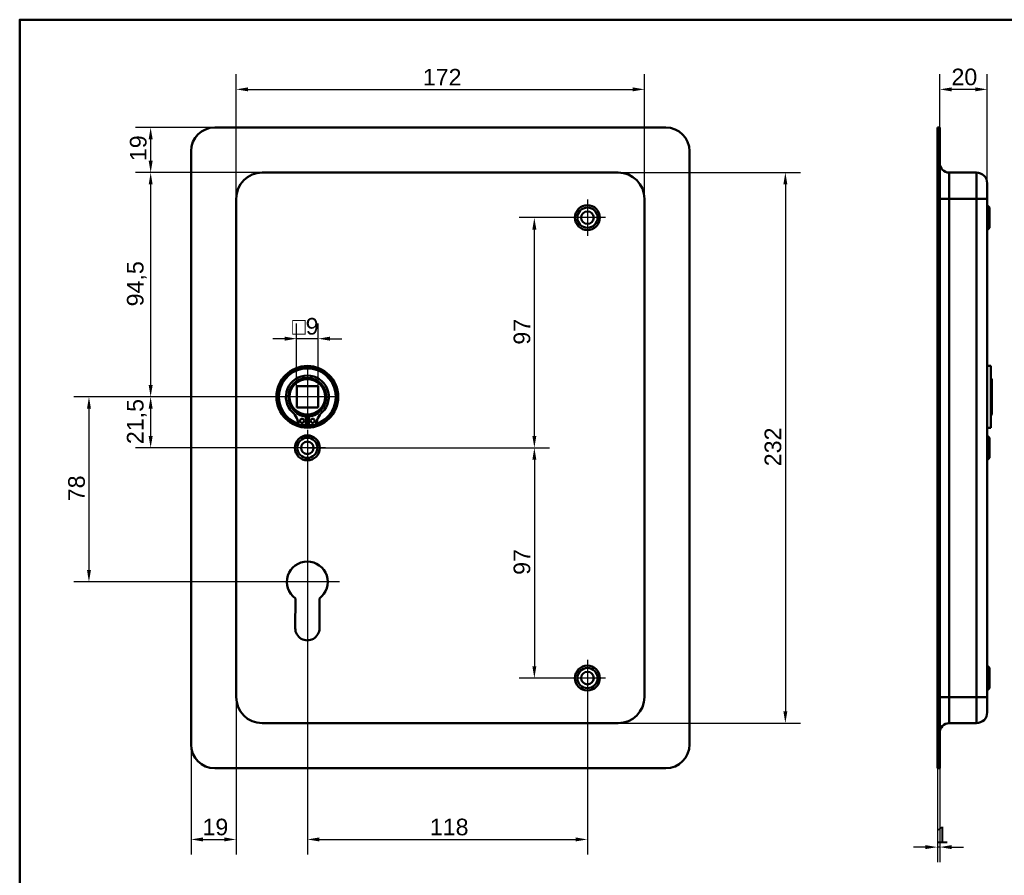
# Model space of a CAD drawing. Header units: millimetres. Extents: x 20 to 833, y 20 to 574.
# Tile 2 of 3: x 20 to 435, y 213 to 574. Entities that reach past the tile are written whole.
import ezdxf

# ---------------------------------------------------------------- set-up
doc = ezdxf.new("R2010")
doc.units = ezdxf.units.MM
doc.header["$LTSCALE"] = 2
for name, color, linetype, lineweight in [('Bemaßungen(DIN)', 7, 'Continuous', 25), ('Mittelpunktmarkierung(DIN)', 7, 'Continuous', 25), ('Sichtbare Kanten(DIN)', 7, 'Continuous', 50), ('Sichtbare tangentiale Kanten(DIN)', 7, 'Continuous', 50), ('Skizziergeometrie(DIN)', 7, 'Continuous', 50)]:
    doc.layers.add(name, color=color, linetype=linetype, lineweight=lineweight)
doc.styles.add('STANDARD-DIN~0', font='arial.ttf')
doc.dimstyles.new('CAD-LAN', dxfattribs={"dimscale": 2, "dimtxt": 3.5, "dimasz": 2.5, "dimexe": 3.175, "dimexo": 0, "dimgap": 0.8, "dimtad": 1, "dimrnd": 1e-08, "dimtxsty": 'STANDARD-DIN~0', "dimcen": 0.09, "dimdle": 10, "dimclrd": 250, "dimclre": 250, "dimclrt": 250, "dimadec": 0, "dimazin": 2, "dimtfac": 1, "dimtmove": 0, "dimatfit": 3, "dimfxl": 1, "dimtolj": 1, "dimtzin": 0, "dimlwd": 25, "dimlwe": 25, "dimarcsym": 0})

# ---------------------------------------------------------------- blocks, each defined once
blk = doc.blocks.new('Ränder Standardrahmen')
at = {"layer": 'Skizziergeometrie(DIN)', "flags": 128}
blk.add_lwpolyline([(10, 10), (10, 287), (410, 287), (410, 10), (10, 10)], dxfattribs=at)
blk = doc.blocks.new('*D8')
at = {"layer": 'Bemaßungen(DIN)', "color": 250, "linetype": 'Continuous', "lineweight": 25, "true_color": 0x3f3f3f, "transparency": 16777216}
for p, q in [((122.18, 509.58), (68.82, 509.58)), ((75.17, 504.58), (75.17, 420.08)), ((141.18, 415.08), (68.82, 415.08))]:
    blk.add_line(p, q, dxfattribs=at)
at = {"layer": 'Bemaßungen(DIN)', "color": 250, "linetype": 'Continuous', "true_color": 0x3f3f3f, "transparency": 16777216}
for points in [[(74.34, 504.58), (76.01, 504.58), (75.17, 509.58)], [(74.34, 420.08), (76.01, 420.08), (75.17, 415.08)]]:
    blk.add_solid(points, dxfattribs=at)
at = {"layer": 'Defpoints', "color": 0, "linetype": 'Continuous', "transparency": 16777216}
for p in [(122.18, 509.58), (75.17, 415.08), (141.18, 415.08)]:
    blk.add_point(p, dxfattribs=at)
at = {"layer": 'Bemaßungen(DIN)', "color": 250, "linetype": 'Continuous', "lineweight": 25, "true_color": 0x3f3f3f, "transparency": 16777216, "insert": (65.16, 453.21), "char_height": 7, "attachment_point": 1, "rotation": 90, "style": 'STANDARD-DIN~0'}
blk.add_mtext('\\A1;94,5', dxfattribs=at)
blk = doc.blocks.new('*D9')
at = {"layer": 'Bemaßungen(DIN)', "color": 250, "linetype": 'Continuous', "lineweight": 25, "true_color": 0x3f3f3f, "transparency": 16777216}
for p, q in [((141.18, 415.08), (68.82, 415.08)), ((75.17, 410.08), (75.17, 398.58)), ((141.18, 393.58), (68.82, 393.58))]:
    blk.add_line(p, q, dxfattribs=at)
at = {"layer": 'Bemaßungen(DIN)', "color": 250, "linetype": 'Continuous', "true_color": 0x3f3f3f, "transparency": 16777216}
for points in [[(74.34, 410.08), (76.01, 410.08), (75.17, 415.08)], [(74.34, 398.58), (76.01, 398.58), (75.17, 393.58)]]:
    blk.add_solid(points, dxfattribs=at)
at = {"layer": 'Defpoints', "color": 0, "linetype": 'Continuous', "transparency": 16777216}
for p in [(141.18, 415.08), (75.17, 393.58), (141.18, 393.58)]:
    blk.add_point(p, dxfattribs=at)
at = {"layer": 'Bemaßungen(DIN)', "color": 250, "linetype": 'Continuous', "lineweight": 25, "true_color": 0x3f3f3f, "transparency": 16777216, "insert": (65.16, 395.15), "char_height": 7, "attachment_point": 1, "rotation": 90, "style": 'STANDARD-DIN~0'}
blk.add_mtext('\\A1;21,5', dxfattribs=at)
blk = doc.blocks.new('*D10')
at = {"layer": 'Bemaßungen(DIN)', "color": 250, "linetype": 'Continuous', "lineweight": 25, "true_color": 0x3f3f3f, "transparency": 16777216}
for p, q in [((141.18, 415.08), (42.83, 415.08)), ((49.18, 410.08), (49.18, 342.08)), ((141.18, 337.08), (42.83, 337.08))]:
    blk.add_line(p, q, dxfattribs=at)
at = {"layer": 'Bemaßungen(DIN)', "color": 250, "linetype": 'Continuous', "true_color": 0x3f3f3f, "transparency": 16777216}
for points in [[(48.35, 410.08), (50.01, 410.08), (49.18, 415.08)], [(48.35, 342.08), (50.01, 342.08), (49.18, 337.08)]]:
    blk.add_solid(points, dxfattribs=at)
at = {"layer": 'Defpoints', "color": 0, "linetype": 'Continuous', "transparency": 16777216}
for p in [(141.18, 415.08), (49.18, 337.08), (141.18, 337.08)]:
    blk.add_point(p, dxfattribs=at)
at = {"layer": 'Bemaßungen(DIN)', "color": 250, "linetype": 'Continuous', "lineweight": 25, "true_color": 0x3f3f3f, "transparency": 16777216, "insert": (40.43, 371.09), "char_height": 7, "attachment_point": 1, "rotation": 90, "style": 'STANDARD-DIN~0'}
blk.add_mtext('\\A1;78', dxfattribs=at)
blk = doc.blocks.new('*D11')
at = {"layer": 'Bemaßungen(DIN)', "color": 250, "linetype": 'Continuous', "lineweight": 25, "true_color": 0x3f3f3f, "transparency": 16777216}
for p, q in [((111.18, 498.58), (111.18, 550.99)), ((283.18, 498.58), (283.18, 550.99)), ((116.18, 544.64), (278.18, 544.64))]:
    blk.add_line(p, q, dxfattribs=at)
at = {"layer": 'Bemaßungen(DIN)', "color": 250, "linetype": 'Continuous', "true_color": 0x3f3f3f, "transparency": 16777216}
for points in [[(116.18, 545.47), (116.18, 543.8), (111.18, 544.64)], [(278.18, 545.47), (278.18, 543.8), (283.18, 544.64)]]:
    blk.add_solid(points, dxfattribs=at)
at = {"layer": 'Defpoints', "color": 0, "linetype": 'Continuous', "transparency": 16777216}
for p in [(283.18, 544.64), (111.18, 498.58), (283.18, 498.58)]:
    blk.add_point(p, dxfattribs=at)
at = {"layer": 'Bemaßungen(DIN)', "color": 250, "linetype": 'Continuous', "lineweight": 25, "true_color": 0x3f3f3f, "transparency": 16777216, "insert": (189.81, 553.27), "char_height": 7, "attachment_point": 1, "style": 'STANDARD-DIN~0'}
blk.add_mtext('\\A1;172', dxfattribs=at)
blk = doc.blocks.new('*D12')
at = {"layer": 'Bemaßungen(DIN)', "color": 250, "linetype": 'Continuous', "lineweight": 25, "true_color": 0x3f3f3f, "transparency": 16777216}
for p, q in [((272.18, 509.58), (348.9, 509.58)), ((342.55, 504.58), (342.55, 282.58)), ((272.18, 277.58), (348.9, 277.58))]:
    blk.add_line(p, q, dxfattribs=at)
at = {"layer": 'Bemaßungen(DIN)', "color": 250, "linetype": 'Continuous', "true_color": 0x3f3f3f, "transparency": 16777216}
for points in [[(341.72, 504.58), (343.38, 504.58), (342.55, 509.58)], [(341.72, 282.58), (343.38, 282.58), (342.55, 277.58)]]:
    blk.add_solid(points, dxfattribs=at)
at = {"layer": 'Defpoints', "color": 0, "linetype": 'Continuous', "transparency": 16777216}
for p in [(272.18, 509.58), (272.18, 277.58), (342.55, 277.58)]:
    blk.add_point(p, dxfattribs=at)
at = {"layer": 'Bemaßungen(DIN)', "color": 250, "linetype": 'Continuous', "lineweight": 25, "true_color": 0x3f3f3f, "transparency": 16777216, "insert": (333.8, 385.83), "char_height": 7, "attachment_point": 1, "rotation": 90, "style": 'STANDARD-DIN~0'}
blk.add_mtext('\\A1;232', dxfattribs=at)
blk = doc.blocks.new('*D13')
at = {"layer": 'Bemaßungen(DIN)', "color": 250, "linetype": 'Continuous', "lineweight": 25, "true_color": 0x3f3f3f, "transparency": 16777216}
for p, q in [((251.53, 490.58), (230.46, 490.58)), ((236.81, 398.58), (236.81, 485.58)), ((141.18, 393.58), (243.16, 393.58))]:
    blk.add_line(p, q, dxfattribs=at)
at = {"layer": 'Bemaßungen(DIN)', "color": 250, "linetype": 'Continuous', "true_color": 0x3f3f3f, "transparency": 16777216}
for points in [[(235.98, 485.58), (237.65, 485.58), (236.81, 490.58)], [(235.98, 398.58), (237.65, 398.58), (236.81, 393.58)]]:
    blk.add_solid(points, dxfattribs=at)
at = {"layer": 'Defpoints', "color": 0, "linetype": 'Continuous', "transparency": 16777216}
for p in [(236.81, 490.58), (251.53, 490.58), (141.18, 393.58)]:
    blk.add_point(p, dxfattribs=at)
at = {"layer": 'Bemaßungen(DIN)', "color": 250, "linetype": 'Continuous', "lineweight": 25, "true_color": 0x3f3f3f, "transparency": 16777216, "insert": (228.07, 437.07), "char_height": 7, "attachment_point": 1, "rotation": 90, "style": 'STANDARD-DIN~0'}
blk.add_mtext('\\A1;97', dxfattribs=at)
blk = doc.blocks.new('*D14')
at = {"layer": 'Bemaßungen(DIN)', "color": 250, "linetype": 'Continuous', "lineweight": 25, "true_color": 0x3f3f3f, "transparency": 16777216}
for p, q in [((141.18, 393.58), (243.16, 393.58)), ((236.81, 388.58), (236.81, 301.58)), ((251.53, 296.58), (230.46, 296.58))]:
    blk.add_line(p, q, dxfattribs=at)
at = {"layer": 'Bemaßungen(DIN)', "color": 250, "linetype": 'Continuous', "true_color": 0x3f3f3f, "transparency": 16777216}
for points in [[(235.98, 388.58), (237.65, 388.58), (236.81, 393.58)], [(235.98, 301.58), (237.65, 301.58), (236.81, 296.58)]]:
    blk.add_solid(points, dxfattribs=at)
at = {"layer": 'Defpoints', "color": 0, "linetype": 'Continuous', "transparency": 16777216}
for p in [(141.18, 393.58), (236.81, 296.58), (251.53, 296.58)]:
    blk.add_point(p, dxfattribs=at)
at = {"layer": 'Bemaßungen(DIN)', "color": 250, "linetype": 'Continuous', "lineweight": 25, "true_color": 0x3f3f3f, "transparency": 16777216, "insert": (228.07, 340.07), "char_height": 7, "attachment_point": 1, "rotation": 90, "style": 'STANDARD-DIN~0'}
blk.add_mtext('\\A1;97', dxfattribs=at)
blk = doc.blocks.new('*D15')
at = {"layer": 'Bemaßungen(DIN)', "color": 250, "linetype": 'Continuous', "lineweight": 25, "true_color": 0x3f3f3f, "transparency": 16777216}
for p, q in [((141.18, 385.93), (141.18, 222.23)), ((259.18, 288.93), (259.18, 222.23)), ((146.18, 228.58), (254.18, 228.58))]:
    blk.add_line(p, q, dxfattribs=at)
at = {"layer": 'Bemaßungen(DIN)', "color": 250, "linetype": 'Continuous', "true_color": 0x3f3f3f, "transparency": 16777216}
for points in [[(146.18, 229.42), (146.18, 227.75), (141.18, 228.58)], [(254.18, 229.42), (254.18, 227.75), (259.18, 228.58)]]:
    blk.add_solid(points, dxfattribs=at)
at = {"layer": 'Defpoints', "color": 0, "linetype": 'Continuous', "transparency": 16777216}
for p in [(141.18, 385.93), (259.18, 288.93), (259.18, 228.58)]:
    blk.add_point(p, dxfattribs=at)
at = {"layer": 'Bemaßungen(DIN)', "color": 250, "linetype": 'Continuous', "lineweight": 25, "true_color": 0x3f3f3f, "transparency": 16777216, "insert": (192.77, 237.33), "char_height": 7, "attachment_point": 1, "style": 'STANDARD-DIN~0'}
blk.add_mtext('\\A1;118', dxfattribs=at)
blk = doc.blocks.new('*D16')
at = {"layer": 'Bemaßungen(DIN)', "color": 250, "linetype": 'Continuous', "lineweight": 25, "true_color": 0x3f3f3f, "transparency": 16777216}
for p, q in [((111.18, 288.58), (111.18, 222.23)), ((92.18, 268.58), (92.18, 222.23)), ((97.18, 228.58), (106.18, 228.58))]:
    blk.add_line(p, q, dxfattribs=at)
at = {"layer": 'Bemaßungen(DIN)', "color": 250, "linetype": 'Continuous', "true_color": 0x3f3f3f, "transparency": 16777216}
for points in [[(97.18, 229.42), (97.18, 227.75), (92.18, 228.58)], [(106.18, 229.42), (106.18, 227.75), (111.18, 228.58)]]:
    blk.add_solid(points, dxfattribs=at)
at = {"layer": 'Defpoints', "color": 0, "linetype": 'Continuous', "transparency": 16777216}
for p in [(111.18, 288.58), (92.18, 268.58), (111.18, 228.58)]:
    blk.add_point(p, dxfattribs=at)
at = {"layer": 'Bemaßungen(DIN)', "color": 250, "linetype": 'Continuous', "lineweight": 25, "true_color": 0x3f3f3f, "transparency": 16777216, "insert": (96.99, 237.33), "char_height": 7, "attachment_point": 1, "style": 'STANDARD-DIN~0'}
blk.add_mtext('\\A1;19', dxfattribs=at)
blk = doc.blocks.new('*D17')
at = {"layer": 'Bemaßungen(DIN)', "color": 250, "linetype": 'Continuous', "lineweight": 25, "true_color": 0x3f3f3f, "transparency": 16777216}
for p, q in [((102.18, 528.58), (68.82, 528.58)), ((75.17, 523.58), (75.17, 514.58)), ((122.18, 509.58), (68.82, 509.58))]:
    blk.add_line(p, q, dxfattribs=at)
at = {"layer": 'Bemaßungen(DIN)', "color": 250, "linetype": 'Continuous', "true_color": 0x3f3f3f, "transparency": 16777216}
for points in [[(74.34, 523.58), (76.01, 523.58), (75.17, 528.58)], [(74.34, 514.58), (76.01, 514.58), (75.17, 509.58)]]:
    blk.add_solid(points, dxfattribs=at)
at = {"layer": 'Defpoints', "color": 0, "linetype": 'Continuous', "transparency": 16777216}
for p in [(102.18, 528.58), (75.17, 509.58), (122.18, 509.58)]:
    blk.add_point(p, dxfattribs=at)
at = {"layer": 'Bemaßungen(DIN)', "color": 250, "linetype": 'Continuous', "lineweight": 25, "true_color": 0x3f3f3f, "transparency": 16777216, "insert": (66.42, 514.39), "char_height": 7, "attachment_point": 1, "rotation": 90, "style": 'STANDARD-DIN~0'}
blk.add_mtext('\\A1;19', dxfattribs=at)
blk = doc.blocks.new('*D18')
at = {"layer": 'Bemaßungen(DIN)', "color": 250, "linetype": 'Continuous', "lineweight": 25, "true_color": 0x3f3f3f, "transparency": 16777216}
for p, q in [((136.68, 419.58), (136.68, 445.93)), ((145.68, 419.58), (145.68, 445.93)), ((131.68, 439.58), (126.68, 439.58)), ((145.68, 439.58), (136.68, 439.58)), ((150.68, 439.58), (155.68, 439.58))]:
    blk.add_line(p, q, dxfattribs=at)
at = {"layer": 'Bemaßungen(DIN)', "color": 250, "linetype": 'Continuous', "true_color": 0x3f3f3f, "transparency": 16777216}
for points in [[(131.68, 440.42), (131.68, 438.75), (136.68, 439.58)], [(150.68, 440.42), (150.68, 438.75), (145.68, 439.58)]]:
    blk.add_solid(points, dxfattribs=at)
at = {"layer": 'Defpoints', "color": 0, "linetype": 'Continuous', "transparency": 16777216}
for p in [(136.68, 439.58), (136.68, 419.58), (145.68, 419.58)]:
    blk.add_point(p, dxfattribs=at)
at = {"layer": 'Bemaßungen(DIN)', "color": 250, "linetype": 'Continuous', "lineweight": 25, "true_color": 0x3f3f3f, "transparency": 16777216, "insert": (134.81, 448.33), "char_height": 7, "attachment_point": 1, "style": 'STANDARD-DIN~0'}
blk.add_mtext('\\A1;\\fAIGDT|b0|i0;\\H7.0000;o\\fArial|b0|i0;\\H7.0000;9', dxfattribs=at)
blk = doc.blocks.new('*D19')
at = {"layer": 'Bemaßungen(DIN)', "color": 250, "linetype": 'Continuous', "lineweight": 25, "true_color": 0x3f3f3f, "transparency": 16777216}
for p, q in [((407.58, 528.58), (407.58, 550.99)), ((427.58, 505.08), (427.58, 550.99)), ((422.58, 544.64), (412.58, 544.64))]:
    blk.add_line(p, q, dxfattribs=at)
at = {"layer": 'Bemaßungen(DIN)', "color": 250, "linetype": 'Continuous', "true_color": 0x3f3f3f, "transparency": 16777216}
for points in [[(412.58, 545.47), (412.58, 543.8), (407.58, 544.64)], [(422.58, 545.47), (422.58, 543.8), (427.58, 544.64)]]:
    blk.add_solid(points, dxfattribs=at)
at = {"layer": 'Defpoints', "color": 0, "linetype": 'Continuous', "transparency": 16777216}
for p in [(407.58, 544.64), (407.58, 528.58), (427.58, 505.08)]:
    blk.add_point(p, dxfattribs=at)
at = {"layer": 'Bemaßungen(DIN)', "color": 250, "linetype": 'Continuous', "lineweight": 25, "true_color": 0x3f3f3f, "transparency": 16777216, "insert": (412.52, 553.39), "char_height": 7, "attachment_point": 1, "style": 'STANDARD-DIN~0'}
blk.add_mtext('\\A1;20', dxfattribs=at)
blk = doc.blocks.new('*D20')
at = {"layer": 'Bemaßungen(DIN)', "color": 250, "linetype": 'Continuous', "lineweight": 25, "true_color": 0x3f3f3f, "transparency": 16777216}
for p, q in [((406.58, 258.58), (406.58, 219.01)), ((407.58, 258.58), (407.58, 219.01)), ((401.58, 225.36), (396.58, 225.36)), ((407.58, 225.36), (406.58, 225.36)), ((412.58, 225.36), (417.58, 225.36))]:
    blk.add_line(p, q, dxfattribs=at)
at = {"layer": 'Bemaßungen(DIN)', "color": 250, "linetype": 'Continuous', "true_color": 0x3f3f3f, "transparency": 16777216}
for points in [[(401.58, 226.19), (401.58, 224.52), (406.58, 225.36)], [(412.58, 226.19), (412.58, 224.52), (407.58, 225.36)]]:
    blk.add_solid(points, dxfattribs=at)
at = {"layer": 'Defpoints', "color": 0, "linetype": 'Continuous', "transparency": 16777216}
for p in [(406.58, 258.58), (407.58, 258.58), (406.58, 225.36)]:
    blk.add_point(p, dxfattribs=at)
at = {"layer": 'Bemaßungen(DIN)', "color": 250, "linetype": 'Continuous', "lineweight": 25, "true_color": 0x3f3f3f, "transparency": 16777216, "insert": (405.79, 233.99), "char_height": 7, "attachment_point": 1, "style": 'STANDARD-DIN~0'}
blk.add_mtext('\\A1;1', dxfattribs=at)

msp = doc.modelspace()

# ---------------------------------------------------------------- linework, layer by layer
at = {"layer": 'Mittelpunktmarkierung(DIN)', "linetype": 'Continuous'}
for p, q in [((259.182, 498.232), (259.182, 482.932)), ((266.832, 490.582), (251.532, 490.582)), ((141.182, 427.582), (141.182, 402.582)), ((153.682, 415.082), (128.682, 415.082)), ((141.182, 401.232), (141.182, 385.932)), ((148.832, 393.582), (133.532, 393.582)), ((141.182, 350.682), (141.182, 327.082)), ((154.782, 337.082), (127.582, 337.082)), ((259.182, 304.232), (259.182, 288.932)), ((266.832, 296.582), (251.532, 296.582))]:
    msp.add_line(p, q, dxfattribs=at)
at = {"layer": 'Sichtbare Kanten(DIN)'}
for p, q in [((102.182, 528.582), (292.182, 528.582)), ((406.577, 518.582), (406.577, 528.582)), ((407.577, 528.582), (406.577, 528.582)), ((407.577, 528.582), (407.577, 518.582)), ((92.182, 268.582), (92.182, 518.582)), ((302.182, 518.582), (302.182, 268.582)), ((406.577, 268.582), (406.577, 518.582)), ((407.577, 268.582), (407.577, 518.582)), ((272.182, 509.582), (122.182, 509.582)), ((411.577, 509.582), (423.077, 509.582)), ((427.577, 505.082), (427.577, 498.582)), ((111.182, 498.582), (111.182, 288.582)), ((283.182, 288.582), (283.182, 498.582)), ((427.577, 288.582), (427.577, 498.582)), ((428.577, 494.832), (427.577, 495.832)), ((428.577, 494.832), (428.577, 486.332)), ((428.577, 486.332), (427.577, 485.332)), ((429.077, 428.082), (427.577, 428.082)), ((429.077, 402.082), (429.077, 428.082)), ((136.682, 419.582), (136.682, 410.582)), ((145.682, 419.582), (136.682, 419.582)), ((145.682, 410.582), (145.682, 419.582)), ((429.577, 422.582), (429.077, 423.082)), ((429.577, 422.582), (429.577, 407.582)), ((136.682, 410.582), (145.682, 410.582)), ((140.565, 406.824), (140.565, 403.124)), ((141.798, 403.124), (141.798, 406.824)), ((429.577, 407.582), (429.077, 407.082)), ((140.565, 403.124), (137.541, 403.124)), ((144.822, 403.124), (141.798, 403.124)), ((429.077, 402.082), (427.577, 402.082)), ((428.577, 397.832), (427.577, 398.832)), ((428.577, 397.832), (428.577, 389.332)), ((428.577, 389.332), (427.577, 388.332)), ((136.082, 317.577), (136.124, 330.126)), ((146.262, 330.143), (146.282, 317.568)), ((428.577, 300.832), (427.577, 301.832)), ((428.577, 300.832), (428.577, 292.332)), ((428.577, 292.332), (427.577, 291.332)), ((427.577, 288.582), (427.577, 282.082)), ((122.182, 277.582), (272.182, 277.582)), ((411.577, 277.582), (423.077, 277.582)), ((406.577, 258.582), (406.577, 268.582)), ((407.577, 268.582), (407.577, 258.582)), ((292.182, 258.582), (102.182, 258.582)), ((406.577, 258.582), (407.577, 258.582))]:
    msp.add_line(p, q, dxfattribs=at)
for centre, radius in [((259.182, 490.582), 5.25), ((259.182, 490.582), 4.25), ((259.182, 490.582), 2.65), ((141.182, 415.082), 13), ((141.182, 415.082), 12.5), ((141.182, 415.082), 8), ((141.182, 415.082), 7.5), ((138.95, 404.974), 0.85), ((143.413, 404.974), 0.85), ((141.182, 393.582), 5.25), ((141.182, 393.582), 4.25), ((141.182, 393.582), 2.65), ((259.182, 296.582), 5.25), ((259.182, 296.582), 4.25), ((259.182, 296.582), 2.65)]:
    msp.add_circle(centre, radius, dxfattribs=at)
for centre, radius, start, end in [((102.182, 518.582), 10, 90, 180), ((292.182, 518.582), 10, 0, 90), ((411.577, 513.582), 4, 180, 270), ((122.182, 498.582), 11, 90, 180), ((272.182, 498.582), 11, 0, 90), ((423.077, 505.082), 4.5, 0, 90), ((141.182, 415.082), 12, 288.17213, 251.82787), ((141.182, 415.082), 9.017, 314.1409, 225.8591), ((128.859, 402.384), 8.678, 4.96705, 45.8591), ((141.182, 414.349), 7.55, 215.6871, 265.31499), ((141.182, 415.082), 8.2, 243.63056, 296.36944), ((141.182, 414.349), 7.55, 274.68501, 324.3129), ((153.505, 402.384), 8.678, 134.1409, 175.03295), ((141.182, 415.082), 12, 265.21102, 274.78898), ((141.182, 415.082), 9, 266.0711, 273.9289), ((141.182, 337.082), 8.6, 306.20625, 233.98041), ((141.182, 317.559), 5.1, 179.80533, 0.09125), ((122.182, 288.582), 11, 180, 270), ((272.182, 288.582), 11, 270, 0), ((423.077, 282.082), 4.5, 270, 0), ((411.577, 273.582), 4, 90, 180), ((102.182, 268.582), 10, 180, 270), ((292.182, 268.582), 10, 270, 0)]:
    msp.add_arc(centre, radius, start, end, dxfattribs=at)
at = {"layer": 'Sichtbare tangentiale Kanten(DIN)'}
for p, q in [((406.577, 518.582), (407.577, 518.582)), ((411.577, 509.582), (411.577, 498.582)), ((423.077, 498.582), (423.077, 509.582)), ((411.577, 498.582), (407.577, 498.582)), ((411.577, 288.582), (411.577, 498.582)), ((411.577, 498.582), (423.077, 498.582)), ((423.077, 498.582), (423.077, 288.582)), ((423.077, 498.582), (427.577, 498.582)), ((411.577, 288.582), (407.577, 288.582)), ((411.577, 288.582), (411.577, 277.582)), ((411.577, 288.582), (423.077, 288.582)), ((423.077, 277.582), (423.077, 288.582)), ((423.077, 288.582), (427.577, 288.582)), ((407.577, 268.582), (406.577, 268.582))]:
    msp.add_line(p, q, dxfattribs=at)

# ---------------------------------------------------------------- block references
at = {"xscale": 2, "yscale": 2, "zscale": 2}
msp.add_blockref('Ränder Standardrahmen', (0, 0), dxfattribs=at)

# ---------------------------------------------------------------- dimensions: what is measured, and where the dimension line sits
at = {"layer": 'Bemaßungen(DIN)', "color": 250, "linetype": 'Continuous', "lineweight": 25, "true_color": 0x3f3f3f}
for base, p1, p2, angle, override, picture, middle in [((283.182, 544.638), (111.182, 498.582), (283.182, 498.582), 180, {"dimgap": 0.8, "dimdec": 2, "dimtol": 0, "dimlim": 0, "dimtp": 0, "dimtm": 0, "dimtdec": 2, "dimtofl": 0, "dimatfit": 1}, '*D11', (197.182, 544.638)), ((75.172, 509.582), (102.182, 528.582), (122.182, 509.582), 270, {"dimgap": 0.8, "dimdec": 2, "dimtol": 0, "dimlim": 0, "dimtp": 0, "dimtm": 0, "dimtdec": 2, "dimtofl": 0, "dimatfit": 1}, '*D17', (75.172, 519.082)), ((75.172, 415.082), (122.182, 509.582), (141.182, 415.082), 90, {"dimgap": 0.8, "dimdec": 2, "dimtol": 0, "dimlim": 0, "dimtp": 0, "dimtm": 0, "dimtdec": 2, "dimtofl": 0, "dimatfit": 1}, '*D8', (75.172, 462.332)), ((342.55, 277.582), (272.182, 509.582), (272.182, 277.582), 90, {"dimgap": 0.8, "dimdec": 2, "dimtol": 0, "dimlim": 0, "dimtp": 0, "dimtm": 0, "dimtdec": 2, "dimtofl": 0, "dimatfit": 1}, '*D12', (342.55, 393.582)), ((236.814, 490.582), (141.182, 393.582), (251.532, 490.582), 90, {"dimgap": 0.8, "dimdec": 2, "dimtol": 0, "dimlim": 0, "dimtp": 0, "dimtm": 0, "dimtdec": 2, "dimtofl": 0, "dimatfit": 1}, '*D13', (236.814, 442.082)), ((49.182, 337.082), (141.182, 415.082), (141.182, 337.082), 90, {"dimgap": 0.8, "dimdec": 2, "dimtol": 0, "dimlim": 0, "dimtp": 0, "dimtm": 0, "dimtdec": 2, "dimtofl": 0, "dimatfit": 1}, '*D10', (49.182, 376.082)), ((75.172, 393.582), (141.182, 415.082), (141.182, 393.582), 90, {"dimgap": 0.8, "dimdec": 2, "dimtol": 0, "dimlim": 0, "dimtp": 0, "dimtm": 0, "dimtdec": 2, "dimtofl": 0, "dimatfit": 1}, '*D9', (75.172, 404.332)), ((236.814, 296.582), (141.182, 393.582), (251.532, 296.582), 90, {"dimgap": 0.8, "dimdec": 2, "dimtol": 0, "dimlim": 0, "dimtp": 0, "dimtm": 0, "dimtdec": 2, "dimtofl": 0, "dimatfit": 1}, '*D14', (236.814, 345.082)), ((259.182, 228.582), (141.182, 385.932), (259.182, 288.932), 180, {"dimgap": 0.8, "dimdec": 2, "dimtol": 0, "dimlim": 0, "dimtp": 0, "dimtm": 0, "dimtdec": 2, "dimtofl": 0, "dimatfit": 1}, '*D15', (200.182, 228.582)), ((406.577, 225.358), (407.577, 258.582), (406.577, 258.582), 180, {"dimgap": 0.8, "dimdec": 2, "dimtol": 0, "dimlim": 0, "dimtp": 0, "dimtm": 0, "dimtdec": 2, "dimtofl": 1, "dimatfit": 1}, '*D20', (407.077, 225.358))]:
    dim = msp.add_linear_dim(base=base, p1=p1, p2=p2, angle=angle, dimstyle='CAD-LAN', override=override, dxfattribs=at)
    dim.commit()
    dim.dimension.update_dxf_attribs({"geometry": picture, "text_midpoint": middle, "dimtype": 160})
for base, p1, p2, picture, middle in [((407.577, 544.638), (427.577, 505.082), (407.577, 528.582), '*D19', (417.577, 544.638)), ((111.182, 228.582), (92.182, 268.582), (111.182, 288.582), '*D16', (101.682, 228.582))]:
    dim = msp.add_linear_dim(base=base, p1=p1, p2=p2, dimstyle='CAD-LAN', override={"dimgap": 0.8, "dimdec": 2, "dimtol": 0, "dimlim": 0, "dimtp": 0, "dimtm": 0, "dimtdec": 2, "dimtofl": 0, "dimatfit": 1}, dxfattribs=at)
    dim.commit()
    dim.dimension.update_dxf_attribs({"geometry": picture, "text_midpoint": middle, "dimtype": 160})
dim = msp.add_linear_dim(base=(136.682, 439.582), p1=(145.682, 419.582), p2=(136.682, 419.582), angle=180, text='\\fAIGDT|b0|i0;\\H7.0000;o\\fArial|b0|i0;\\H7.0000;<>', dimstyle='CAD-LAN', override={"dimgap": 0.8, "dimdec": 2, "dimtol": 0, "dimlim": 0, "dimtp": 0, "dimtm": 0, "dimtdec": 2, "dimtofl": 1, "dimatfit": 1}, dxfattribs=at)
dim.commit()
dim.dimension.update_dxf_attribs({"geometry": '*D18', "text_midpoint": (141.182, 439.582), "dimtype": 160})

doc.saveas('drawing.dxf')
